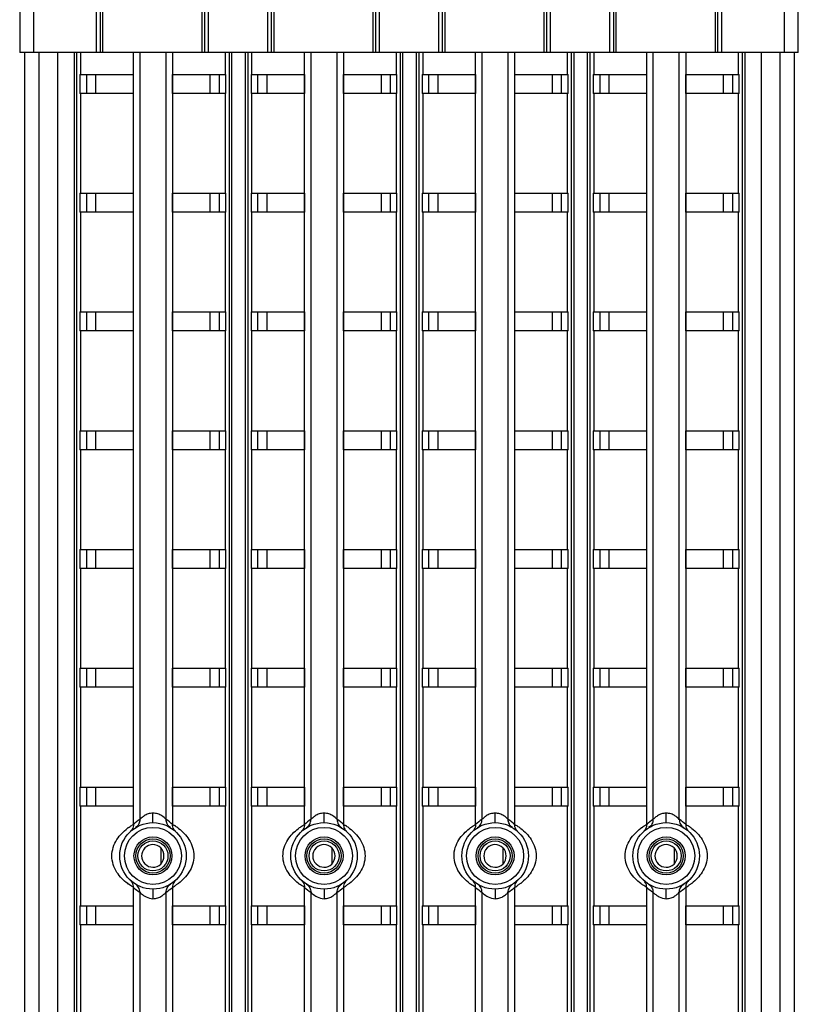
# Model space of a CAD drawing. Header units: millimetres. Extents: x 568 to 653, y 121 to 1552.
# Tile 2 of 7: x 569 to 651, y 230 to 333. Entities that reach past the tile are written whole.
import ezdxf

# ---------------------------------------------------------------- set-up
doc = ezdxf.new("R2010")
doc.units = ezdxf.units.MM
doc.header["$LTSCALE"] = 109.704575
doc.layers.get('0').update_dxf_attribs({"linetype": 'CONTINUOUS'})

msp = doc.modelspace()

# ---------------------------------------------------------------- linework, layer by layer
at = {"color": 7}
for p, q in [((569.42, 1532.83), (569.42, 329.83)), ((570.92, 329.83), (570.92, 1532.83)), ((577.48, 1532.83), (577.48, 329.83)), ((577.88, 1532.83), (577.88, 329.83)), ((578.18, 329.83), (578.18, 1532.83)), ((588.58, 1532.83), (588.58, 329.83)), ((588.88, 329.83), (588.88, 1532.83)), ((589.28, 329.83), (589.28, 1532.83)), ((595.48, 1532.83), (595.48, 329.83)), ((595.88, 1532.83), (595.88, 329.83)), ((596.18, 329.83), (596.18, 1532.83)), ((606.58, 1532.83), (606.58, 329.83)), ((606.88, 329.83), (606.88, 1532.83)), ((607.28, 329.83), (607.28, 1532.83)), ((613.48, 1532.83), (613.48, 329.83)), ((613.88, 1532.83), (613.88, 329.83)), ((614.18, 329.83), (614.18, 1532.83)), ((624.58, 1532.83), (624.58, 329.83)), ((624.88, 329.83), (624.88, 1532.83)), ((625.28, 329.83), (625.28, 1532.83)), ((631.48, 1532.83), (631.48, 329.83)), ((631.88, 1532.83), (631.88, 329.83)), ((632.18, 329.83), (632.18, 1532.83)), ((642.58, 1532.83), (642.58, 329.83)), ((642.88, 329.83), (642.88, 1532.83)), ((643.28, 329.83), (643.28, 1532.83)), ((649.84, 1532.83), (649.84, 329.83)), ((651.34, 329.83), (651.34, 1532.83)), ((651.34, 329.83), (569.42, 329.83)), ((569.94, 329.83), (569.94, 139.83)), ((571.44, 329.83), (571.44, 139.83)), ((573.44, 139.83), (573.44, 329.83)), ((575.14, 329.83), (575.14, 158.48)), ((575.44, 158.48), (575.44, 329.83)), ((575.82, 329.83), (575.82, 327.53)), ((581.39, 248.6), (581.39, 329.83)), ((582.05, 329.83), (582.05, 249.11)), ((584.82, 249.11), (584.82, 329.83)), ((585.49, 329.83), (585.49, 248.6)), ((591.06, 327.53), (591.06, 329.83)), ((591.44, 329.83), (591.44, 145.41)), ((591.74, 145.42), (591.74, 329.83)), ((593.14, 329.83), (593.14, 157.12)), ((593.44, 157.11), (593.44, 329.83)), ((593.82, 329.83), (593.82, 327.53)), ((599.39, 248.6), (599.39, 329.83)), ((600.05, 329.83), (600.05, 249.11)), ((602.82, 249.11), (602.82, 329.83)), ((603.49, 329.83), (603.49, 248.6)), ((609.06, 327.53), (609.06, 329.83)), ((609.44, 329.83), (609.44, 145.41)), ((609.74, 145.42), (609.74, 329.83)), ((611.14, 329.83), (611.14, 157.12)), ((611.44, 157.11), (611.44, 329.83)), ((611.82, 329.83), (611.82, 327.53)), ((617.39, 248.6), (617.39, 329.83)), ((618.05, 329.83), (618.05, 249.11)), ((620.82, 249.11), (620.82, 329.83)), ((621.49, 329.83), (621.49, 248.6)), ((627.06, 327.53), (627.06, 329.83)), ((627.44, 329.83), (627.44, 145.41)), ((627.74, 145.42), (627.74, 329.83)), ((629.14, 329.83), (629.14, 157.12)), ((629.44, 157.11), (629.44, 329.83)), ((629.82, 329.83), (629.82, 327.53)), ((635.39, 248.6), (635.39, 329.83)), ((636.05, 329.83), (636.05, 249.11)), ((638.82, 249.11), (638.82, 329.83)), ((639.49, 329.83), (639.49, 248.6)), ((645.06, 327.53), (645.06, 329.83)), ((645.44, 329.83), (645.44, 158.48)), ((645.74, 158.48), (645.74, 329.83)), ((647.44, 329.83), (647.44, 139.83)), ((649.44, 139.83), (649.44, 329.83)), ((650.94, 139.83), (650.94, 329.83)), ((575.76, 327.53), (581.37, 327.53)), ((575.76, 327.53), (575.76, 325.53)), ((576.44, 327.53), (576.44, 325.53)), ((577.44, 325.53), (577.44, 327.53)), ((581.37, 327.53), (581.37, 325.53)), ((585.5, 327.53), (591.11, 327.53)), ((585.5, 325.53), (585.5, 327.53)), ((589.44, 327.53), (589.44, 325.53)), ((590.44, 325.53), (590.44, 327.53)), ((591.11, 325.53), (591.11, 327.53)), ((593.76, 327.53), (599.37, 327.53)), ((593.76, 327.53), (593.76, 325.53)), ((594.44, 327.53), (594.44, 325.53)), ((595.44, 325.53), (595.44, 327.53)), ((599.37, 327.53), (599.37, 325.53)), ((603.5, 327.53), (609.11, 327.53)), ((603.5, 325.53), (603.5, 327.53)), ((607.44, 327.53), (607.44, 325.53)), ((608.44, 325.53), (608.44, 327.53)), ((609.11, 325.53), (609.11, 327.53)), ((611.76, 327.53), (617.37, 327.53)), ((611.76, 327.53), (611.76, 325.53)), ((612.44, 327.53), (612.44, 325.53)), ((613.44, 325.53), (613.44, 327.53)), ((617.37, 327.53), (617.37, 325.53)), ((621.5, 327.53), (627.11, 327.53)), ((621.5, 325.53), (621.5, 327.53)), ((625.44, 327.53), (625.44, 325.53)), ((626.44, 325.53), (626.44, 327.53)), ((627.11, 325.53), (627.11, 327.53)), ((629.76, 327.53), (635.37, 327.53)), ((629.76, 327.53), (629.76, 325.53)), ((630.44, 327.53), (630.44, 325.53)), ((631.44, 325.53), (631.44, 327.53)), ((635.37, 327.53), (635.37, 325.53)), ((639.5, 327.53), (645.11, 327.53)), ((639.5, 325.53), (639.5, 327.53)), ((643.44, 327.53), (643.44, 325.53)), ((644.44, 325.53), (644.44, 327.53)), ((645.11, 325.53), (645.11, 327.53)), ((581.37, 325.53), (575.76, 325.53)), ((575.82, 325.53), (575.82, 315.03)), ((591.11, 325.53), (585.5, 325.53)), ((591.06, 315.03), (591.06, 325.53)), ((599.37, 325.53), (593.76, 325.53)), ((593.82, 325.53), (593.82, 315.03)), ((609.11, 325.53), (603.5, 325.53)), ((609.06, 315.03), (609.06, 325.53)), ((617.37, 325.53), (611.76, 325.53)), ((611.82, 325.53), (611.82, 315.03)), ((627.11, 325.53), (621.5, 325.53)), ((627.06, 315.03), (627.06, 325.53)), ((635.37, 325.53), (629.76, 325.53)), ((629.82, 325.53), (629.82, 315.03)), ((645.11, 325.53), (639.5, 325.53)), ((645.06, 315.03), (645.06, 325.53)), ((575.76, 315.03), (581.37, 315.03)), ((575.76, 315.03), (575.76, 313.03)), ((576.44, 315.03), (576.44, 313.03)), ((577.44, 313.03), (577.44, 315.03)), ((581.37, 315.03), (581.37, 313.03)), ((585.5, 315.03), (591.11, 315.03)), ((585.5, 313.03), (585.5, 315.03)), ((589.44, 315.03), (589.44, 313.03)), ((590.44, 313.03), (590.44, 315.03)), ((591.11, 313.03), (591.11, 315.03)), ((593.76, 315.03), (599.37, 315.03)), ((593.76, 315.03), (593.76, 313.03)), ((594.44, 315.03), (594.44, 313.03)), ((595.44, 313.03), (595.44, 315.03)), ((599.37, 315.03), (599.37, 313.03)), ((603.5, 315.03), (609.11, 315.03)), ((603.5, 313.03), (603.5, 315.03)), ((607.44, 315.03), (607.44, 313.03)), ((608.44, 313.03), (608.44, 315.03)), ((609.11, 313.03), (609.11, 315.03)), ((611.76, 315.03), (617.37, 315.03)), ((611.76, 315.03), (611.76, 313.03)), ((612.44, 315.03), (612.44, 313.03)), ((613.44, 313.03), (613.44, 315.03)), ((617.37, 315.03), (617.37, 313.03)), ((621.5, 315.03), (627.11, 315.03)), ((621.5, 313.03), (621.5, 315.03)), ((625.44, 315.03), (625.44, 313.03)), ((626.44, 313.03), (626.44, 315.03)), ((627.11, 313.03), (627.11, 315.03)), ((629.76, 315.03), (635.37, 315.03)), ((629.76, 315.03), (629.76, 313.03)), ((630.44, 315.03), (630.44, 313.03)), ((631.44, 313.03), (631.44, 315.03)), ((635.37, 315.03), (635.37, 313.03)), ((639.5, 315.03), (645.11, 315.03)), ((639.5, 313.03), (639.5, 315.03)), ((643.44, 315.03), (643.44, 313.03)), ((644.44, 313.03), (644.44, 315.03)), ((645.11, 313.03), (645.11, 315.03)), ((581.37, 313.03), (575.76, 313.03)), ((575.82, 313.03), (575.82, 302.53)), ((591.11, 313.03), (585.5, 313.03)), ((591.06, 302.53), (591.06, 313.03)), ((599.37, 313.03), (593.76, 313.03)), ((593.82, 313.03), (593.82, 302.53)), ((609.11, 313.03), (603.5, 313.03)), ((609.06, 302.53), (609.06, 313.03)), ((617.37, 313.03), (611.76, 313.03)), ((611.82, 313.03), (611.82, 302.53)), ((627.11, 313.03), (621.5, 313.03)), ((627.06, 302.53), (627.06, 313.03)), ((635.37, 313.03), (629.76, 313.03)), ((629.82, 313.03), (629.82, 302.53)), ((645.11, 313.03), (639.5, 313.03)), ((645.06, 302.53), (645.06, 313.03)), ((575.76, 302.53), (581.37, 302.53)), ((575.76, 302.53), (575.76, 300.53)), ((576.44, 302.53), (576.44, 300.53)), ((577.44, 300.53), (577.44, 302.53)), ((581.37, 302.53), (581.37, 300.53)), ((585.5, 302.53), (591.11, 302.53)), ((585.5, 300.53), (585.5, 302.53)), ((589.44, 302.53), (589.44, 300.53)), ((590.44, 300.53), (590.44, 302.53)), ((591.11, 300.53), (591.11, 302.53)), ((593.76, 302.53), (599.37, 302.53)), ((593.76, 302.53), (593.76, 300.53)), ((594.44, 302.53), (594.44, 300.53)), ((595.44, 300.53), (595.44, 302.53)), ((599.37, 302.53), (599.37, 300.53)), ((603.5, 302.53), (609.11, 302.53)), ((603.5, 300.53), (603.5, 302.53)), ((607.44, 302.53), (607.44, 300.53)), ((608.44, 300.53), (608.44, 302.53)), ((609.11, 300.53), (609.11, 302.53)), ((611.76, 302.53), (617.37, 302.53)), ((611.76, 302.53), (611.76, 300.53)), ((612.44, 302.53), (612.44, 300.53)), ((613.44, 300.53), (613.44, 302.53)), ((617.37, 302.53), (617.37, 300.53)), ((621.5, 302.53), (627.11, 302.53)), ((621.5, 300.53), (621.5, 302.53)), ((625.44, 302.53), (625.44, 300.53)), ((626.44, 300.53), (626.44, 302.53)), ((627.11, 300.53), (627.11, 302.53)), ((629.76, 302.53), (635.37, 302.53)), ((629.76, 302.53), (629.76, 300.53)), ((630.44, 302.53), (630.44, 300.53)), ((631.44, 300.53), (631.44, 302.53)), ((635.37, 302.53), (635.37, 300.53)), ((639.5, 302.53), (645.11, 302.53)), ((639.5, 300.53), (639.5, 302.53)), ((643.44, 302.53), (643.44, 300.53)), ((644.44, 300.53), (644.44, 302.53)), ((645.11, 300.53), (645.11, 302.53)), ((581.37, 300.53), (575.76, 300.53)), ((575.82, 300.53), (575.82, 290.03)), ((591.11, 300.53), (585.5, 300.53)), ((591.06, 290.03), (591.06, 300.53)), ((599.37, 300.53), (593.76, 300.53)), ((593.82, 300.53), (593.82, 290.03)), ((609.11, 300.53), (603.5, 300.53)), ((609.06, 290.03), (609.06, 300.53)), ((617.37, 300.53), (611.76, 300.53)), ((611.82, 300.53), (611.82, 290.03)), ((627.11, 300.53), (621.5, 300.53)), ((627.06, 290.03), (627.06, 300.53)), ((635.37, 300.53), (629.76, 300.53)), ((629.82, 300.53), (629.82, 290.03)), ((645.11, 300.53), (639.5, 300.53)), ((645.06, 290.03), (645.06, 300.53)), ((575.76, 290.03), (581.37, 290.03)), ((575.76, 290.03), (575.76, 288.03)), ((576.44, 290.03), (576.44, 288.03)), ((577.44, 288.03), (577.44, 290.03)), ((581.37, 290.03), (581.37, 288.03)), ((585.5, 290.03), (591.11, 290.03)), ((585.5, 288.03), (585.5, 290.03)), ((589.44, 290.03), (589.44, 288.03)), ((590.44, 288.03), (590.44, 290.03)), ((591.11, 288.03), (591.11, 290.03)), ((593.76, 290.03), (599.37, 290.03)), ((593.76, 290.03), (593.76, 288.03)), ((594.44, 290.03), (594.44, 288.03)), ((595.44, 288.03), (595.44, 290.03)), ((599.37, 290.03), (599.37, 288.03)), ((603.5, 290.03), (609.11, 290.03)), ((603.5, 288.03), (603.5, 290.03)), ((607.44, 290.03), (607.44, 288.03)), ((608.44, 288.03), (608.44, 290.03)), ((609.11, 288.03), (609.11, 290.03)), ((611.76, 290.03), (617.37, 290.03)), ((611.76, 290.03), (611.76, 288.03)), ((612.44, 290.03), (612.44, 288.03)), ((613.44, 288.03), (613.44, 290.03)), ((617.37, 290.03), (617.37, 288.03)), ((621.5, 290.03), (627.11, 290.03)), ((621.5, 288.03), (621.5, 290.03)), ((625.44, 290.03), (625.44, 288.03)), ((626.44, 288.03), (626.44, 290.03)), ((627.11, 288.03), (627.11, 290.03)), ((629.76, 290.03), (635.37, 290.03)), ((629.76, 290.03), (629.76, 288.03)), ((630.44, 290.03), (630.44, 288.03)), ((631.44, 288.03), (631.44, 290.03)), ((635.37, 290.03), (635.37, 288.03)), ((639.5, 290.03), (645.11, 290.03)), ((639.5, 288.03), (639.5, 290.03)), ((643.44, 290.03), (643.44, 288.03)), ((644.44, 288.03), (644.44, 290.03)), ((645.11, 288.03), (645.11, 290.03)), ((581.37, 288.03), (575.76, 288.03)), ((575.82, 288.03), (575.82, 277.53)), ((591.11, 288.03), (585.5, 288.03)), ((591.06, 277.53), (591.06, 288.03)), ((599.37, 288.03), (593.76, 288.03)), ((593.82, 288.03), (593.82, 277.53)), ((609.11, 288.03), (603.5, 288.03)), ((609.06, 277.53), (609.06, 288.03)), ((617.37, 288.03), (611.76, 288.03)), ((611.82, 288.03), (611.82, 277.53)), ((627.11, 288.03), (621.5, 288.03)), ((627.06, 277.53), (627.06, 288.03)), ((635.37, 288.03), (629.76, 288.03)), ((629.82, 288.03), (629.82, 277.53)), ((645.11, 288.03), (639.5, 288.03)), ((645.06, 277.53), (645.06, 288.03)), ((575.76, 277.53), (581.37, 277.53)), ((575.76, 277.53), (575.76, 275.53)), ((576.44, 277.53), (576.44, 275.53)), ((577.44, 275.53), (577.44, 277.53)), ((581.37, 277.53), (581.37, 275.53)), ((585.5, 277.53), (591.11, 277.53)), ((585.5, 275.53), (585.5, 277.53)), ((589.44, 277.53), (589.44, 275.53)), ((590.44, 275.53), (590.44, 277.53)), ((591.11, 275.53), (591.11, 277.53)), ((593.76, 277.53), (599.37, 277.53)), ((593.76, 277.53), (593.76, 275.53)), ((594.44, 277.53), (594.44, 275.53)), ((595.44, 275.53), (595.44, 277.53)), ((599.37, 277.53), (599.37, 275.53)), ((603.5, 277.53), (609.11, 277.53)), ((603.5, 275.53), (603.5, 277.53)), ((607.44, 277.53), (607.44, 275.53)), ((608.44, 275.53), (608.44, 277.53)), ((609.11, 275.53), (609.11, 277.53)), ((611.76, 277.53), (617.37, 277.53)), ((611.76, 277.53), (611.76, 275.53)), ((612.44, 277.53), (612.44, 275.53)), ((613.44, 275.53), (613.44, 277.53)), ((617.37, 277.53), (617.37, 275.53)), ((621.5, 277.53), (627.11, 277.53)), ((621.5, 275.53), (621.5, 277.53)), ((625.44, 277.53), (625.44, 275.53)), ((626.44, 275.53), (626.44, 277.53)), ((627.11, 275.53), (627.11, 277.53)), ((629.76, 277.53), (635.37, 277.53)), ((629.76, 277.53), (629.76, 275.53)), ((630.44, 277.53), (630.44, 275.53)), ((631.44, 275.53), (631.44, 277.53)), ((635.37, 277.53), (635.37, 275.53)), ((639.5, 277.53), (645.11, 277.53)), ((639.5, 275.53), (639.5, 277.53)), ((643.44, 277.53), (643.44, 275.53)), ((644.44, 275.53), (644.44, 277.53)), ((645.11, 275.53), (645.11, 277.53)), ((581.37, 275.53), (575.76, 275.53)), ((575.82, 275.53), (575.82, 265.03)), ((591.11, 275.53), (585.5, 275.53)), ((591.06, 265.03), (591.06, 275.53)), ((599.37, 275.53), (593.76, 275.53)), ((593.82, 275.53), (593.82, 265.03)), ((609.11, 275.53), (603.5, 275.53)), ((609.06, 265.03), (609.06, 275.53)), ((617.37, 275.53), (611.76, 275.53)), ((611.82, 275.53), (611.82, 265.03)), ((627.11, 275.53), (621.5, 275.53)), ((627.06, 265.03), (627.06, 275.53)), ((635.37, 275.53), (629.76, 275.53)), ((629.82, 275.53), (629.82, 265.03)), ((645.11, 275.53), (639.5, 275.53)), ((645.06, 265.03), (645.06, 275.53)), ((575.76, 265.03), (581.37, 265.03)), ((575.76, 265.03), (575.76, 263.03)), ((576.44, 265.03), (576.44, 263.03)), ((577.44, 263.03), (577.44, 265.03)), ((581.37, 265.03), (581.37, 263.03)), ((585.5, 265.03), (591.11, 265.03)), ((585.5, 263.03), (585.5, 265.03)), ((589.44, 265.03), (589.44, 263.03)), ((590.44, 263.03), (590.44, 265.03)), ((591.11, 263.03), (591.11, 265.03)), ((593.76, 265.03), (599.37, 265.03)), ((593.76, 265.03), (593.76, 263.03)), ((594.44, 265.03), (594.44, 263.03)), ((595.44, 263.03), (595.44, 265.03)), ((599.37, 265.03), (599.37, 263.03)), ((603.5, 265.03), (609.11, 265.03)), ((603.5, 263.03), (603.5, 265.03)), ((607.44, 265.03), (607.44, 263.03)), ((608.44, 263.03), (608.44, 265.03)), ((609.11, 263.03), (609.11, 265.03)), ((611.76, 265.03), (617.37, 265.03)), ((611.76, 265.03), (611.76, 263.03)), ((612.44, 265.03), (612.44, 263.03)), ((613.44, 263.03), (613.44, 265.03)), ((617.37, 265.03), (617.37, 263.03)), ((621.5, 265.03), (627.11, 265.03)), ((621.5, 263.03), (621.5, 265.03)), ((625.44, 265.03), (625.44, 263.03)), ((626.44, 263.03), (626.44, 265.03)), ((627.11, 263.03), (627.11, 265.03)), ((629.76, 265.03), (635.37, 265.03)), ((629.76, 265.03), (629.76, 263.03)), ((630.44, 265.03), (630.44, 263.03)), ((631.44, 263.03), (631.44, 265.03)), ((635.37, 265.03), (635.37, 263.03)), ((639.5, 265.03), (645.11, 265.03)), ((639.5, 263.03), (639.5, 265.03)), ((643.44, 265.03), (643.44, 263.03)), ((644.44, 263.03), (644.44, 265.03)), ((645.11, 263.03), (645.11, 265.03)), ((581.37, 263.03), (575.76, 263.03)), ((575.82, 263.03), (575.82, 252.53)), ((591.11, 263.03), (585.5, 263.03)), ((591.06, 252.53), (591.06, 263.03)), ((599.37, 263.03), (593.76, 263.03)), ((593.82, 263.03), (593.82, 252.53)), ((609.11, 263.03), (603.5, 263.03)), ((609.06, 252.53), (609.06, 263.03)), ((617.37, 263.03), (611.76, 263.03)), ((611.82, 263.03), (611.82, 252.53)), ((627.11, 263.03), (621.5, 263.03)), ((627.06, 252.53), (627.06, 263.03)), ((635.37, 263.03), (629.76, 263.03)), ((629.82, 263.03), (629.82, 252.53)), ((645.11, 263.03), (639.5, 263.03)), ((645.06, 252.53), (645.06, 263.03)), ((575.76, 252.53), (581.37, 252.53)), ((575.76, 252.53), (575.76, 250.53)), ((576.44, 252.53), (576.44, 250.53)), ((577.44, 250.53), (577.44, 252.53)), ((581.37, 252.53), (581.37, 250.53)), ((585.5, 252.53), (591.11, 252.53)), ((585.5, 250.53), (585.5, 252.53)), ((589.44, 252.53), (589.44, 250.53)), ((590.44, 250.53), (590.44, 252.53)), ((591.11, 250.53), (591.11, 252.53)), ((593.76, 252.53), (599.37, 252.53)), ((593.76, 252.53), (593.76, 250.53)), ((594.44, 252.53), (594.44, 250.53)), ((595.44, 250.53), (595.44, 252.53)), ((599.37, 252.53), (599.37, 250.53)), ((603.5, 252.53), (609.11, 252.53)), ((603.5, 250.53), (603.5, 252.53)), ((607.44, 252.53), (607.44, 250.53)), ((608.44, 250.53), (608.44, 252.53)), ((609.11, 250.53), (609.11, 252.53)), ((611.76, 252.53), (617.37, 252.53)), ((611.76, 252.53), (611.76, 250.53)), ((612.44, 252.53), (612.44, 250.53)), ((613.44, 250.53), (613.44, 252.53)), ((617.37, 252.53), (617.37, 250.53)), ((621.5, 252.53), (627.11, 252.53)), ((621.5, 250.53), (621.5, 252.53)), ((625.44, 252.53), (625.44, 250.53)), ((626.44, 250.53), (626.44, 252.53)), ((627.11, 250.53), (627.11, 252.53)), ((629.76, 252.53), (635.37, 252.53)), ((629.76, 252.53), (629.76, 250.53)), ((630.44, 252.53), (630.44, 250.53)), ((631.44, 250.53), (631.44, 252.53)), ((635.37, 252.53), (635.37, 250.53)), ((639.5, 252.53), (645.11, 252.53)), ((639.5, 250.53), (639.5, 252.53)), ((643.44, 252.53), (643.44, 250.53)), ((644.44, 250.53), (644.44, 252.53)), ((645.11, 250.53), (645.11, 252.53)), ((581.37, 250.53), (575.76, 250.53)), ((575.82, 250.53), (575.82, 240.03)), ((583.44, 248.78), (583.44, 249.78)), ((591.11, 250.53), (585.5, 250.53)), ((591.06, 240.03), (591.06, 250.53)), ((599.37, 250.53), (593.76, 250.53)), ((593.82, 250.53), (593.82, 240.03)), ((601.44, 248.78), (601.44, 249.78)), ((609.11, 250.53), (603.5, 250.53)), ((609.06, 240.03), (609.06, 250.53)), ((617.37, 250.53), (611.76, 250.53)), ((611.82, 250.53), (611.82, 240.03)), ((619.44, 248.78), (619.44, 249.78)), ((627.11, 250.53), (621.5, 250.53)), ((627.06, 240.03), (627.06, 250.53)), ((635.37, 250.53), (629.76, 250.53)), ((629.82, 250.53), (629.82, 240.03)), ((637.44, 248.78), (637.44, 249.78)), ((645.11, 250.53), (639.5, 250.53)), ((645.06, 240.03), (645.06, 250.53)), ((599.38, 248.6), (599.39, 248.6)), ((617.38, 248.6), (617.39, 248.6)), ((584.26, 246.14), (584.26, 244.43)), ((602.26, 246.14), (602.26, 244.43)), ((620.26, 246.14), (620.26, 244.43)), ((638.26, 246.14), (638.26, 244.43)), ((581.39, 151.53), (581.39, 241.96)), ((582.05, 241.46), (582.05, 151.53)), ((583.44, 241.78), (583.44, 240.78)), ((584.82, 144.73), (584.82, 241.46)), ((585.49, 241.96), (585.49, 144.66)), ((599.39, 156.36), (599.39, 241.96)), ((600.05, 241.46), (600.05, 156.43)), ((601.44, 241.78), (601.44, 240.78)), ((602.82, 144.73), (602.82, 241.46)), ((603.49, 241.96), (603.49, 144.66)), ((617.39, 156.36), (617.39, 241.96)), ((618.05, 241.46), (618.05, 156.43)), ((619.44, 241.78), (619.44, 240.78)), ((620.82, 144.73), (620.82, 241.46)), ((621.49, 241.96), (621.49, 144.66)), ((635.39, 156.36), (635.39, 241.96)), ((636.05, 241.46), (636.05, 156.43)), ((637.44, 240.78), (637.44, 241.78)), ((638.82, 151.53), (638.82, 241.46)), ((639.49, 241.96), (639.49, 151.53)), ((575.76, 240.03), (581.37, 240.03)), ((575.76, 240.03), (575.76, 238.03)), ((576.44, 240.03), (576.44, 238.03)), ((577.44, 238.03), (577.44, 240.03)), ((581.37, 240.03), (581.37, 238.03)), ((585.5, 240.03), (591.11, 240.03)), ((585.5, 238.03), (585.5, 240.03)), ((589.44, 240.03), (589.44, 238.03)), ((590.44, 238.03), (590.44, 240.03)), ((591.11, 238.03), (591.11, 240.03)), ((593.76, 240.03), (599.37, 240.03)), ((593.76, 240.03), (593.76, 238.03)), ((594.44, 240.03), (594.44, 238.03)), ((595.44, 238.03), (595.44, 240.03)), ((599.37, 240.03), (599.37, 238.03)), ((603.5, 240.03), (609.11, 240.03)), ((603.5, 238.03), (603.5, 240.03)), ((607.44, 240.03), (607.44, 238.03)), ((608.44, 238.03), (608.44, 240.03)), ((609.11, 238.03), (609.11, 240.03)), ((611.76, 240.03), (617.37, 240.03)), ((611.76, 240.03), (611.76, 238.03)), ((612.44, 240.03), (612.44, 238.03)), ((613.44, 238.03), (613.44, 240.03)), ((617.37, 240.03), (617.37, 238.03)), ((621.5, 240.03), (627.11, 240.03)), ((621.5, 238.03), (621.5, 240.03)), ((625.44, 240.03), (625.44, 238.03)), ((626.44, 238.03), (626.44, 240.03)), ((627.11, 238.03), (627.11, 240.03)), ((629.76, 240.03), (635.37, 240.03)), ((629.76, 240.03), (629.76, 238.03)), ((630.44, 240.03), (630.44, 238.03)), ((631.44, 238.03), (631.44, 240.03)), ((635.37, 240.03), (635.37, 238.03)), ((639.5, 240.03), (645.11, 240.03)), ((639.5, 238.03), (639.5, 240.03)), ((643.44, 240.03), (643.44, 238.03)), ((644.44, 238.03), (644.44, 240.03)), ((645.11, 238.03), (645.11, 240.03)), ((581.37, 238.03), (575.76, 238.03)), ((575.82, 238.03), (575.82, 227.53)), ((591.11, 238.03), (585.5, 238.03)), ((591.06, 227.53), (591.06, 238.03)), ((599.37, 238.03), (593.76, 238.03)), ((593.82, 238.03), (593.82, 227.53)), ((609.11, 238.03), (603.5, 238.03)), ((609.06, 227.53), (609.06, 238.03)), ((617.37, 238.03), (611.76, 238.03)), ((611.82, 238.03), (611.82, 227.53)), ((627.11, 238.03), (621.5, 238.03)), ((627.06, 227.53), (627.06, 238.03)), ((635.37, 238.03), (629.76, 238.03)), ((629.82, 238.03), (629.82, 227.53)), ((645.11, 238.03), (639.5, 238.03)), ((645.06, 227.53), (645.06, 238.03))]:
    msp.add_line(p, q, dxfattribs=at)
for centre, radius in [((583.44, 245.28), 3.5), ((601.44, 245.28), 3.5), ((619.44, 245.28), 3.5), ((637.44, 245.28), 3.5), ((583.44, 245.28), 3), ((601.44, 245.28), 3), ((619.44, 245.28), 3), ((637.44, 245.28), 3), ((583.44, 245.28), 2), ((583.44, 245.28), 1.8), ((583.44, 245.28), 1.58), ((601.44, 245.28), 2), ((601.44, 245.28), 1.8), ((601.44, 245.28), 1.58), ((619.44, 245.28), 2), ((619.44, 245.28), 1.8), ((619.44, 245.28), 1.58), ((637.44, 245.28), 2), ((637.44, 245.28), 1.8), ((637.44, 245.28), 1.58)]:
    msp.add_circle(centre, radius, dxfattribs=at)
for centre, radius, start, end in [((584.42, 245.29), 4.49, 121.8203, 132.4765), ((582.46, 245.29), 4.49, 47.5218, 58.1815), ((602.42, 245.29), 4.49, 121.8203, 132.4765), ((600.46, 245.29), 4.49, 47.5218, 58.1815), ((620.42, 245.29), 4.49, 121.8203, 132.4765), ((618.46, 245.29), 4.49, 47.5218, 58.1815), ((638.42, 245.29), 4.49, 121.8203, 132.4765), ((636.46, 245.29), 4.49, 47.5218, 58.1815), ((584.18, 243.72), 5.62, 126.3021, 127.3257), ((581.89, 247.7), 1.04, 119.0625, 119.515), ((582.43, 243.36), 6.07, 53.4831, 57.3008), ((582.46, 243.4), 6.02, 52.4694, 53.4323), ((602.21, 243.67), 5.68, 126.0813, 127.7159), ((600.43, 243.36), 6.07, 53.4831, 57.3008), ((600.46, 243.4), 6.02, 52.4694, 53.4323), ((620.21, 243.67), 5.68, 126.0813, 127.7159), ((618.43, 243.36), 6.07, 53.4831, 57.3008), ((618.46, 243.4), 6.02, 52.4694, 53.4323), ((638.18, 243.72), 5.62, 126.3021, 127.3257), ((635.89, 247.7), 1.04, 119.0625, 119.515), ((636.43, 243.36), 6.07, 53.4831, 57.3008), ((636.46, 243.4), 6.02, 52.4694, 53.4323), ((583.44, 245.28), 1.19, 46.0469, 313.9531), ((601.44, 245.28), 1.19, 46.0469, 313.9531), ((619.44, 245.28), 1.19, 46.0469, 313.9531), ((637.44, 245.28), 1.19, 46.0469, 313.9531), ((586.45, 241.99), 0.965, 132.5518, 165.1669), ((604.45, 241.99), 0.965, 132.5518, 165.1669), ((622.45, 241.99), 0.965, 132.5518, 165.1669), ((640.45, 241.99), 0.965, 132.5518, 165.1669), ((584.31, 247.03), 5.84, 232.7665, 233.5298), ((580.84, 241.1), 1.03, 57.5889, 58.0458), ((584.42, 245.28), 4.49, 227.5218, 238.1815), ((582.45, 245.28), 4.49, 301.8202, 312.4765), ((582.16, 247.62), 6.56, 300.503, 302.8052), ((582.46, 247.17), 6.02, 306.5702, 307.5299), ((602.15, 246.83), 5.59, 232.5477, 233.886), ((598.74, 240.95), 1.21, 57.5663, 57.9797), ((602.42, 245.28), 4.49, 227.5218, 238.1815), ((600.45, 245.28), 4.49, 301.8202, 312.4765), ((600.16, 247.62), 6.56, 300.503, 302.8052), ((600.46, 247.17), 6.02, 306.5702, 307.5299), ((620.15, 246.83), 5.59, 232.5477, 233.886), ((616.74, 240.95), 1.21, 57.5663, 57.9797), ((620.42, 245.28), 4.49, 227.5218, 238.1815), ((618.45, 245.28), 4.49, 301.8202, 312.4765), ((618.16, 247.62), 6.56, 300.503, 302.8052), ((618.46, 247.17), 6.02, 306.5702, 307.5299), ((638.31, 247.03), 5.84, 232.7665, 233.5298), ((634.84, 241.1), 1.03, 57.5889, 58.0458), ((638.42, 245.28), 4.49, 227.5218, 238.1815), ((636.45, 245.28), 4.49, 301.8202, 312.4765), ((636.16, 247.62), 6.56, 300.503, 302.8052), ((636.46, 247.17), 6.02, 306.5702, 307.5299)]:
    msp.add_arc(centre, radius, start, end, dxfattribs=at)
for centre, start_param, end_param in [((583.31, 245.28), -0.732542, 0.732542), ((601.31, 245.28), 5.550643, 7.015727), ((619.31, 245.28), -0.732542, 0.732542), ((637.31, 245.28), -0.732542, 0.732542)]:
    msp.add_ellipse(centre, major_axis=(1.29, 0), ratio=0.994776, start_param=start_param, end_param=end_param, dxfattribs=at)
for points, knots in [([(583.44, 249.78), (583.27, 249.78), (582.94, 249.73), (582.53, 249.52), (582.25, 249.3), (582.1, 249.17), (582.05, 249.11)], [0, 0, 0, 0, 0.326306, 0.618305, 0.856523, 1, 1, 1, 1]), ([(584.82, 249.11), (584.69, 249.26), (584.41, 249.49), (583.94, 249.73), (583.61, 249.78), (583.44, 249.78)], [0, 0, 0, 0, 0.381011, 0.673286, 1, 1, 1, 1]), ([(601.44, 249.78), (601.27, 249.78), (600.94, 249.73), (600.53, 249.52), (600.25, 249.3), (600.1, 249.17), (600.05, 249.11)], [0, 0, 0, 0, 0.326306, 0.618305, 0.856523, 1, 1, 1, 1]), ([(602.82, 249.11), (602.69, 249.26), (602.41, 249.49), (601.94, 249.73), (601.61, 249.78), (601.44, 249.78)], [0, 0, 0, 0, 0.381011, 0.673286, 1, 1, 1, 1]), ([(619.44, 249.78), (619.27, 249.78), (618.94, 249.73), (618.53, 249.52), (618.25, 249.3), (618.1, 249.17), (618.05, 249.11)], [0, 0, 0, 0, 0.326306, 0.618305, 0.856523, 1, 1, 1, 1]), ([(620.82, 249.11), (620.69, 249.26), (620.41, 249.49), (619.94, 249.73), (619.61, 249.78), (619.44, 249.78)], [0, 0, 0, 0, 0.381011, 0.673286, 1, 1, 1, 1]), ([(637.44, 249.78), (637.27, 249.78), (636.94, 249.73), (636.53, 249.52), (636.25, 249.3), (636.1, 249.17), (636.05, 249.11)], [0, 0, 0, 0, 0.326306, 0.618305, 0.856523, 1, 1, 1, 1]), ([(638.82, 249.11), (638.69, 249.26), (638.41, 249.49), (637.94, 249.73), (637.61, 249.78), (637.44, 249.78)], [0, 0, 0, 0, 0.381011, 0.673286, 1, 1, 1, 1]), ([(582.05, 249.11), (582.06, 248.95), (581.98, 248.61), (581.74, 248.35), (581.59, 248.26)], [0, 0, 0, 0, 0.483598, 1, 1, 1, 1]), ([(585.28, 248.26), (585.14, 248.35), (584.9, 248.61), (584.82, 248.95), (584.82, 249.11)], [0, 0, 0, 0, 0.516386, 1, 1, 1, 1]), ([(599.59, 248.26), (599.73, 248.35), (599.97, 248.6), (600.06, 248.94), (600.05, 249.11)], [0, 0, 0, 0, 0.49838, 1, 1, 1, 1]), ([(602.82, 249.11), (602.82, 248.94), (602.9, 248.6), (603.14, 248.35), (603.28, 248.26)], [0, 0, 0, 0, 0.50162, 1, 1, 1, 1]), ([(617.59, 248.26), (617.73, 248.35), (617.97, 248.6), (618.06, 248.94), (618.05, 249.11)], [0, 0, 0, 0, 0.49838, 1, 1, 1, 1]), ([(621.28, 248.26), (621.14, 248.35), (620.9, 248.61), (620.82, 248.95), (620.82, 249.11)], [0, 0, 0, 0, 0.516386, 1, 1, 1, 1]), ([(636.05, 249.11), (636.06, 248.95), (635.98, 248.61), (635.74, 248.35), (635.59, 248.26)], [0, 0, 0, 0, 0.483598, 1, 1, 1, 1]), ([(638.82, 249.11), (638.82, 248.94), (638.9, 248.6), (639.14, 248.35), (639.28, 248.26)], [0, 0, 0, 0, 0.50162, 1, 1, 1, 1]), ([(580.78, 242.37), (580.34, 242.7), (579.51, 243.52), (578.91, 245.28), (579.51, 247.04), (580.34, 247.86), (580.77, 248.19)], [0, 0, 0, 0, 0.236142, 0.499783, 0.763345, 1, 1, 1, 1]), ([(580.85, 248.25), (580.91, 248.29), (581.08, 248.41), (581.26, 248.53), (581.38, 248.6)], [0, 0, 0, 0, 0.349617, 1, 1, 1, 1]), ([(585.49, 248.6), (585.5, 248.6), (585.58, 248.55), (585.65, 248.51), (585.71, 248.47)], [0, 0, 0, 0, 0.161186, 1, 1, 1, 1]), ([(586.13, 248.17), (586.55, 247.85), (587.37, 247.03), (587.96, 245.28), (587.37, 243.54), (586.55, 242.72), (586.13, 242.39)], [0, 0, 0, 0, 0.236896, 0.500007, 0.763118, 1, 1, 1, 1]), ([(598.75, 242.39), (598.33, 242.72), (597.51, 243.53), (596.91, 245.27), (597.49, 247.01), (598.31, 247.83), (598.74, 248.16)], [0, 0, 0, 0, 0.23663, 0.499777, 0.762611, 1, 1, 1, 1]), ([(598.87, 248.26), (598.92, 248.3), (599.09, 248.42), (599.27, 248.53), (599.38, 248.6)], [0, 0, 0, 0, 0.348886, 1, 1, 1, 1]), ([(603.49, 248.6), (603.5, 248.6), (603.58, 248.55), (603.65, 248.51), (603.71, 248.47)], [0, 0, 0, 0, 0.161186, 1, 1, 1, 1]), ([(603.52, 248.33), (603.53, 248.28), (603.59, 248.11), (603.7, 247.96), (603.8, 247.87)], [0, 0, 0, 0, 0.261927, 1, 1, 1, 1]), ([(604.13, 248.17), (604.55, 247.85), (605.37, 247.03), (605.96, 245.28), (605.37, 243.54), (604.55, 242.72), (604.13, 242.39)], [0, 0, 0, 0, 0.236896, 0.500007, 0.763118, 1, 1, 1, 1]), ([(616.75, 242.39), (616.33, 242.72), (615.51, 243.53), (614.91, 245.27), (615.49, 247.01), (616.31, 247.83), (616.74, 248.16)], [0, 0, 0, 0, 0.23663, 0.499777, 0.762611, 1, 1, 1, 1]), ([(616.87, 248.26), (616.92, 248.3), (617.09, 248.42), (617.27, 248.53), (617.38, 248.6)], [0, 0, 0, 0, 0.348886, 1, 1, 1, 1]), ([(621.49, 248.6), (621.5, 248.6), (621.58, 248.55), (621.65, 248.51), (621.71, 248.47)], [0, 0, 0, 0, 0.161186, 1, 1, 1, 1]), ([(622.13, 248.17), (622.55, 247.85), (623.37, 247.03), (623.96, 245.28), (623.37, 243.54), (622.55, 242.72), (622.13, 242.39)], [0, 0, 0, 0, 0.236896, 0.500007, 0.763118, 1, 1, 1, 1]), ([(634.78, 242.37), (634.34, 242.7), (633.51, 243.52), (632.91, 245.28), (633.51, 247.04), (634.34, 247.86), (634.77, 248.19)], [0, 0, 0, 0, 0.236142, 0.499783, 0.763345, 1, 1, 1, 1]), ([(634.85, 248.25), (634.91, 248.29), (635.08, 248.41), (635.26, 248.53), (635.38, 248.6)], [0, 0, 0, 0, 0.349617, 1, 1, 1, 1]), ([(639.49, 248.6), (639.5, 248.6), (639.58, 248.55), (639.65, 248.51), (639.71, 248.47)], [0, 0, 0, 0, 0.161186, 1, 1, 1, 1]), ([(639.52, 248.33), (639.53, 248.28), (639.59, 248.11), (639.7, 247.96), (639.8, 247.87)], [0, 0, 0, 0, 0.261927, 1, 1, 1, 1]), ([(640.13, 248.17), (640.55, 247.85), (641.37, 247.03), (641.96, 245.28), (641.37, 243.54), (640.55, 242.72), (640.13, 242.39)], [0, 0, 0, 0, 0.236896, 0.500007, 0.763118, 1, 1, 1, 1]), ([(581.36, 242.24), (581.34, 242.28), (581.28, 242.46), (581.17, 242.61), (581.08, 242.7)], [0, 0, 0, 0, 0.261959, 1, 1, 1, 1]), ([(617.36, 242.24), (617.34, 242.28), (617.28, 242.46), (617.17, 242.61), (617.08, 242.7)], [0, 0, 0, 0, 0.261959, 1, 1, 1, 1]), ([(635.36, 242.24), (635.34, 242.28), (635.28, 242.46), (635.17, 242.61), (635.08, 242.7)], [0, 0, 0, 0, 0.261959, 1, 1, 1, 1]), ([(581.38, 241.97), (581.36, 241.99), (581.17, 242.1), (580.99, 242.22), (580.84, 242.33)], [0, 0, 0, 0, 0.143771, 1, 1, 1, 1]), ([(582.05, 241.46), (582.06, 241.63), (581.97, 241.97), (581.73, 242.22), (581.59, 242.31)], [0, 0, 0, 0, 0.50162, 1, 1, 1, 1]), ([(582.05, 241.46), (582.1, 241.4), (582.31, 241.22), (582.73, 240.9), (583.19, 240.79), (583.44, 240.78)], [0, 0, 0, 0, 0.143877, 0.522886, 1, 1, 1, 1]), ([(583.44, 240.78), (583.61, 240.79), (583.94, 240.84), (584.35, 241.04), (584.62, 241.27), (584.78, 241.4), (584.82, 241.46)], [0, 0, 0, 0, 0.326327, 0.618349, 0.856541, 1, 1, 1, 1]), ([(584.82, 241.46), (584.82, 241.62), (584.9, 241.96), (585.14, 242.22), (585.28, 242.31)], [0, 0, 0, 0, 0.483615, 1, 1, 1, 1]), ([(586.04, 242.33), (586.01, 242.31), (585.9, 242.23), (585.79, 242.16), (585.71, 242.1)], [0, 0, 0, 0, 0.283601, 1, 1, 1, 1]), ([(599.38, 241.97), (599.36, 241.99), (599.18, 242.09), (599, 242.21), (598.86, 242.31)], [0, 0, 0, 0, 0.145352, 1, 1, 1, 1]), ([(599.59, 242.31), (599.74, 242.22), (599.98, 241.96), (600.06, 241.62), (600.05, 241.46)], [0, 0, 0, 0, 0.516399, 1, 1, 1, 1]), ([(600.05, 241.46), (600.1, 241.4), (600.31, 241.22), (600.73, 240.9), (601.19, 240.79), (601.44, 240.78)], [0, 0, 0, 0, 0.143877, 0.522886, 1, 1, 1, 1]), ([(601.44, 240.78), (601.61, 240.79), (601.94, 240.84), (602.35, 241.04), (602.62, 241.27), (602.78, 241.4), (602.82, 241.46)], [0, 0, 0, 0, 0.326327, 0.618349, 0.856541, 1, 1, 1, 1]), ([(602.82, 241.46), (602.82, 241.62), (602.9, 241.96), (603.14, 242.22), (603.28, 242.31)], [0, 0, 0, 0, 0.483615, 1, 1, 1, 1]), ([(604.04, 242.33), (604.01, 242.31), (603.9, 242.23), (603.79, 242.16), (603.71, 242.1)], [0, 0, 0, 0, 0.283601, 1, 1, 1, 1]), ([(617.38, 241.97), (617.36, 241.99), (617.18, 242.09), (617, 242.21), (616.86, 242.31)], [0, 0, 0, 0, 0.145352, 1, 1, 1, 1]), ([(618.05, 241.46), (618.06, 241.63), (617.97, 241.97), (617.73, 242.22), (617.59, 242.31)], [0, 0, 0, 0, 0.50162, 1, 1, 1, 1]), ([(618.05, 241.46), (618.1, 241.4), (618.31, 241.22), (618.73, 240.9), (619.19, 240.79), (619.44, 240.78)], [0, 0, 0, 0, 0.143877, 0.522886, 1, 1, 1, 1]), ([(619.44, 240.78), (619.61, 240.79), (619.94, 240.84), (620.35, 241.04), (620.62, 241.27), (620.78, 241.4), (620.82, 241.46)], [0, 0, 0, 0, 0.326327, 0.618349, 0.856541, 1, 1, 1, 1]), ([(620.82, 241.46), (620.82, 241.62), (620.9, 241.96), (621.14, 242.22), (621.28, 242.31)], [0, 0, 0, 0, 0.483615, 1, 1, 1, 1]), ([(622.04, 242.33), (622.01, 242.31), (621.9, 242.23), (621.79, 242.16), (621.71, 242.1)], [0, 0, 0, 0, 0.283601, 1, 1, 1, 1]), ([(635.38, 241.97), (635.36, 241.99), (635.17, 242.1), (634.99, 242.22), (634.84, 242.33)], [0, 0, 0, 0, 0.143771, 1, 1, 1, 1]), ([(635.59, 242.31), (635.74, 242.22), (635.98, 241.96), (636.06, 241.62), (636.05, 241.46)], [0, 0, 0, 0, 0.516399, 1, 1, 1, 1]), ([(636.05, 241.46), (636.1, 241.4), (636.31, 241.22), (636.73, 240.9), (637.19, 240.79), (637.44, 240.78)], [0, 0, 0, 0, 0.143877, 0.522886, 1, 1, 1, 1]), ([(637.44, 240.78), (637.61, 240.79), (637.94, 240.84), (638.35, 241.04), (638.62, 241.27), (638.78, 241.4), (638.82, 241.46)], [0, 0, 0, 0, 0.326327, 0.618349, 0.856541, 1, 1, 1, 1]), ([(638.82, 241.46), (638.82, 241.62), (638.9, 241.96), (639.14, 242.22), (639.28, 242.31)], [0, 0, 0, 0, 0.483615, 1, 1, 1, 1]), ([(640.04, 242.33), (640.01, 242.31), (639.9, 242.23), (639.79, 242.16), (639.71, 242.1)], [0, 0, 0, 0, 0.283601, 1, 1, 1, 1])]:
    msp.add_open_spline(points, degree=3, knots=knots, dxfattribs=at)
for points in [[(581.36, 248.33), (581.31, 248.16), (581.21, 247.99), (581.08, 247.87)], [(581.39, 248.6), (581.39, 248.51), (581.38, 248.42), (581.36, 248.33)], [(585.52, 248.33), (585.5, 248.42), (585.49, 248.51), (585.49, 248.6)], [(585.8, 247.87), (585.67, 247.99), (585.57, 248.16), (585.52, 248.33)], [(599.36, 248.33), (599.31, 248.16), (599.21, 247.99), (599.08, 247.87)], [(599.39, 248.6), (599.39, 248.51), (599.38, 248.42), (599.36, 248.33)], [(603.49, 248.6), (603.49, 248.51), (603.5, 248.42), (603.52, 248.33)], [(617.36, 248.33), (617.31, 248.16), (617.21, 247.99), (617.08, 247.87)], [(617.39, 248.6), (617.39, 248.51), (617.38, 248.42), (617.36, 248.33)], [(621.52, 248.33), (621.5, 248.42), (621.49, 248.51), (621.49, 248.6)], [(621.8, 247.87), (621.67, 247.99), (621.57, 248.16), (621.52, 248.33)], [(635.36, 248.33), (635.31, 248.16), (635.21, 247.99), (635.08, 247.87)], [(635.39, 248.6), (635.39, 248.51), (635.38, 248.42), (635.36, 248.33)], [(639.49, 248.6), (639.49, 248.51), (639.5, 248.42), (639.52, 248.33)], [(599.08, 242.7), (599.21, 242.58), (599.31, 242.41), (599.36, 242.24)], [(581.39, 241.96), (581.39, 242.06), (581.38, 242.15), (581.36, 242.24)], [(585.52, 242.24), (585.5, 242.15), (585.49, 242.06), (585.49, 241.96)], [(599.36, 242.24), (599.38, 242.15), (599.39, 242.06), (599.39, 241.96)], [(603.52, 242.24), (603.5, 242.15), (603.49, 242.06), (603.49, 241.96)], [(617.39, 241.96), (617.39, 242.06), (617.38, 242.15), (617.36, 242.24)], [(621.52, 242.24), (621.5, 242.15), (621.49, 242.06), (621.49, 241.96)], [(635.39, 241.96), (635.39, 242.06), (635.38, 242.15), (635.36, 242.24)], [(639.52, 242.24), (639.5, 242.15), (639.49, 242.06), (639.49, 241.96)]]:
    msp.add_open_spline(points, degree=3, dxfattribs=at)

doc.saveas('drawing.dxf')
